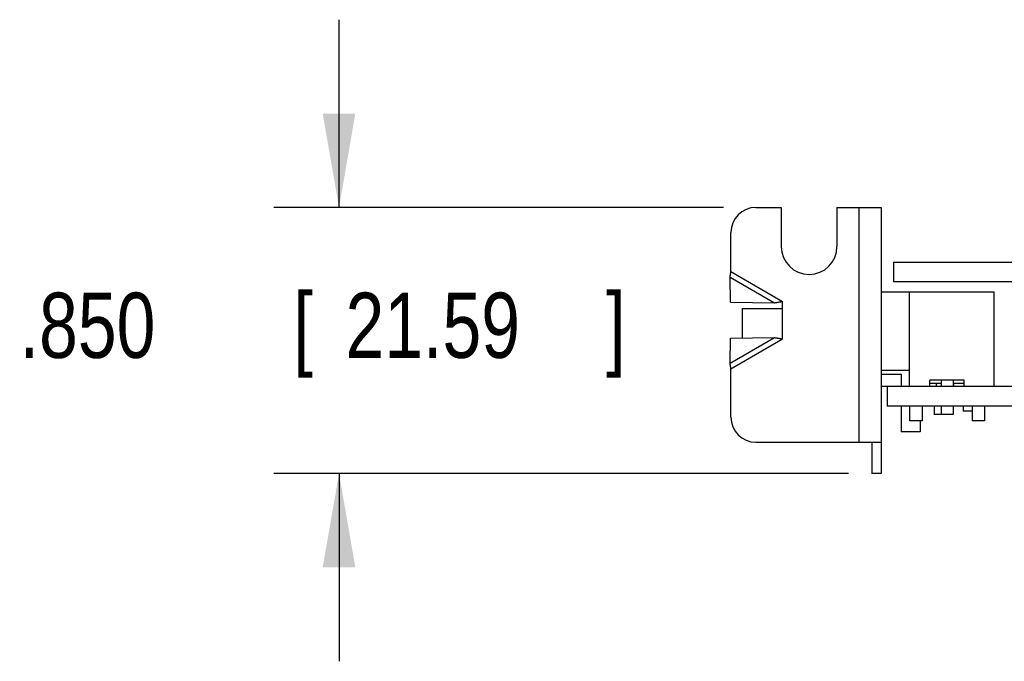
# Model space of a CAD drawing. Header units: inches. Extents: x 0.2 to 16.8, y 0.1 to 10.8.
# Tile 7 of 19: x 4.5 to 6.4, y 8.1 to 9.4. Entities that reach past the tile are written whole.
import ezdxf

# ---------------------------------------------------------------- set-up
doc = ezdxf.new("R2010")
doc.units = ezdxf.units.IN
doc.header["$LTSCALE"] = 0.935
doc.header["$MEASUREMENT"] = 0
doc.layers.get('0').update_dxf_attribs({"linetype": 'CONTINUOUS'})
doc.layers.add('DIMENSIONS', color=7, linetype='CONTINUOUS')
doc.styles.get("Standard").update_dxf_attribs({"font": 'txt', "width": 0.8})
doc.dimstyles.new('DIMSTYLE_1', dxfattribs={"dimtxt": 0.125, "dimasz": 0.18, "dimexe": 0.18, "dimexo": 0.0625, "dimgap": 0.09, "dimtad": 0, "dimtih": 1, "dimtoh": 1, "dimdec": 3, "dimlfac": 1.666667, "dimzin": 4, "dimdsep": 46, "dimtxsty": 'STANDARD', "dimblk": '_FILLED', "dimblk1": '_FILLED', "dimblk2": '_FILLED', "dimcen": 0.09, "dimadec": 0, "dimazin": 0, "dimtp": 0.01, "dimtm": 0.01, "dimtfac": 1, "dimtdec": 3, "dimtofl": 0, "dimtmove": 0, "dimatfit": 3, "dimldrblk": '_FILLED', "dimfxl": 1, "dimtolj": 1, "dimtzin": 4, "dimarcsym": 0})

# ---------------------------------------------------------------- blocks, each defined once
blk = doc.blocks.new('_FILLED')
at = {"color": 0, "linetype": 'BYBLOCK'}
blk.add_solid([(0, 0), (-1, 0.174), (-1, -0.174)], dxfattribs=at)
blk = doc.blocks.new('*D1')
at = {"layer": 'DIMENSIONS', "color": 2, "linetype": 'CONTINUOUS'}
for p, q in [((5.1055, 8.9938), (5.1055, 9.3538)), ((5.8426, 8.9938), (4.9805, 8.9938)), ((6.0826, 8.4838), (4.9805, 8.4838)), ((5.1055, 8.4838), (5.1055, 8.1238))]:
    blk.add_line(p, q, dxfattribs=at)
at = {"layer": 'DIMENSIONS', "color": 2, "linetype": 'CONTINUOUS', "xscale": 0.18, "yscale": 0.18, "zscale": 0.18}
for p, rotation in [((5.1055, 8.9938), 270), ((5.1055, 8.4838), 90)]:
    blk.add_blockref('_FILLED', p, dxfattribs=dict(at, rotation=rotation))
at = {"layer": 'DIMENSIONS', "color": 2, "linetype": 'CONTINUOUS', "width": 0.8}
for s, p in [('[', (5.018, 8.7054)), (']', (5.618, 8.7054)), ('.850', (4.493, 8.7054)), ('21.59', (5.118, 8.7054))]:
    blk.add_text(s, height=0.125, dxfattribs=at).set_placement(p)

msp = doc.modelspace()

# ---------------------------------------------------------------- linework, layer by layer
at = {"color": 7, "linetype": 'CONTINUOUS'}
for p, q in [((5.90508, 8.99377), (5.95368, 8.99377)), ((5.95368, 8.99377), (5.95368, 8.91877)), ((6.06048, 8.99377), (6.06048, 8.91877)), ((6.06048, 8.99377), (6.14508, 8.99377)), ((6.10308, 8.54377), (6.10308, 8.99377)), ((6.14508, 8.99377), (6.14508, 8.48377)), ((5.85708, 8.87093), (5.85708, 8.94577)), ((6.16908, 8.88877), (6.16908, 8.85157)), ((6.16908, 8.88877), (13.53888, 8.88877)), ((5.85625, 8.81234), (5.85553, 8.86017)), ((5.85553, 8.86017), (5.94053, 8.81109)), ((5.85708, 8.87093), (5.95608, 8.81377)), ((6.16908, 8.85157), (12.14808, 8.85157)), ((6.14508, 8.83198), (6.36168, 8.83198)), ((6.19908, 8.83198), (6.19908, 8.65078)), ((6.36168, 8.83198), (6.36168, 8.65078)), ((5.85625, 8.81234), (5.94053, 8.81109)), ((5.95608, 8.74177), (5.95608, 8.81377)), ((5.87868, 8.79988), (5.87868, 8.74353)), ((5.87868, 8.79988), (5.95608, 8.79988)), ((5.85553, 8.69537), (5.94053, 8.74445)), ((5.85625, 8.7432), (5.94053, 8.74445)), ((5.85553, 8.69537), (5.85625, 8.7432)), ((5.85708, 8.68461), (5.95608, 8.74177)), ((5.85708, 8.59177), (5.85708, 8.68461)), ((6.14508, 8.68198), (6.19908, 8.68198)), ((6.14508, 8.6744), (6.18348, 8.6744)), ((6.18348, 8.6744), (6.18348, 8.65078)), ((9.69708, 8.65078), (6.14508, 8.65078)), ((6.15708, 8.65078), (6.15708, 8.61298)), ((6.23868, 8.65078), (6.23868, 8.66278)), ((6.30468, 8.66278), (6.23868, 8.66278)), ((6.23868, 8.65669), (6.26028, 8.65669)), ((6.25111, 8.65078), (6.25111, 8.65669)), ((6.26028, 8.66278), (6.26028, 8.65078)), ((6.28308, 8.66278), (6.28308, 8.65078)), ((6.28308, 8.65669), (6.30468, 8.65669)), ((6.28475, 8.65078), (6.28475, 8.65669)), ((6.30468, 8.65078), (6.30468, 8.66278)), ((9.69708, 8.61298), (6.15708, 8.61298)), ((6.18348, 8.61298), (6.18348, 8.56338)), ((6.19968, 8.61298), (6.19968, 8.58478)), ((6.22368, 8.61298), (6.22368, 8.58478)), ((6.24726, 8.61298), (6.24726, 8.59692)), ((6.26028, 8.61298), (6.26028, 8.59678)), ((6.28308, 8.61298), (6.28308, 8.59678)), ((6.30278, 8.61298), (6.30278, 8.60354)), ((6.31968, 8.61298), (6.31968, 8.58478)), ((6.34368, 8.61298), (6.34368, 8.58478)), ((6.26028, 8.59692), (6.24726, 8.59692)), ((6.28308, 8.59678), (6.26028, 8.59678)), ((6.31968, 8.60354), (6.30278, 8.60354)), ((6.22368, 8.58478), (6.19968, 8.58478)), ((6.2201, 8.58478), (6.2201, 8.56338)), ((6.34368, 8.58478), (6.31968, 8.58478)), ((6.2201, 8.56338), (6.18348, 8.56338)), ((5.90508, 8.54377), (6.14508, 8.54377)), ((6.12708, 8.54377), (6.12708, 8.48377)), ((6.14508, 8.48377), (6.12708, 8.48377))]:
    msp.add_line(p, q, dxfattribs=at)
for centre, radius, start, end in [((5.90508, 8.94577), 0.048, 90, 180), ((6.00708, 8.91877), 0.0534, 180, 360), ((5.90508, 8.59177), 0.048, 180, 270)]:
    msp.add_arc(centre, radius, start, end, dxfattribs=at)
for points, knots in [([(5.85553, 8.86017), (5.85559, 8.86061), (5.85571, 8.86149), (5.8559, 8.86283), (5.85609, 8.86417), (5.85628, 8.86551), (5.85648, 8.86686), (5.85667, 8.86821), (5.85687, 8.86957), (5.85701, 8.87048), (5.85708, 8.87093)], [0, 0, 0, 0, 0.1229665, 0.2467603, 0.3712191, 0.496282, 0.6218107, 0.7476655, 0.8737841, 1, 1, 1, 1]), ([(5.94053, 8.81109), (5.94127, 8.81121), (5.94274, 8.81145), (5.94495, 8.81182), (5.94717, 8.8122), (5.94939, 8.81259), (5.95162, 8.81298), (5.95385, 8.81337), (5.95533, 8.81364), (5.95608, 8.81377)], [0, 0, 0, 0, 0.1417902, 0.2840754, 0.4267572, 0.5697842, 0.7130444, 0.8564839, 1, 1, 1, 1]), ([(5.94053, 8.74445), (5.94127, 8.74433), (5.94274, 8.74409), (5.94495, 8.74372), (5.94717, 8.74334), (5.94939, 8.74295), (5.95162, 8.74256), (5.95385, 8.74217), (5.95533, 8.7419), (5.95608, 8.74177)], [0, 0, 0, 0, 0.1417902, 0.2840754, 0.4267572, 0.5697842, 0.7130444, 0.8564839, 1, 1, 1, 1]), ([(5.85708, 8.68461), (5.85701, 8.68506), (5.85687, 8.68597), (5.85667, 8.68733), (5.85648, 8.68868), (5.85628, 8.69003), (5.85609, 8.69137), (5.8559, 8.69271), (5.85571, 8.69405), (5.85559, 8.69493), (5.85553, 8.69537)], [0, 0, 0, 0, 0.1262159, 0.2523345, 0.3781893, 0.503718, 0.6287809, 0.7532397, 0.8770335, 1, 1, 1, 1])]:
    msp.add_open_spline(points, degree=3, knots=knots, dxfattribs=at)

# ---------------------------------------------------------------- dimensions: what is measured, and where the dimension line sits
at = {"layer": 'DIMENSIONS', "color": 2, "linetype": 'CONTINUOUS'}
dim = msp.add_linear_dim(base=(5.10553, 8.99377), p1=(6.08258, 8.48377), p2=(5.84258, 8.99377), angle=90, dimstyle='DIMSTYLE_1', dxfattribs=at)
dim.commit()
dim.dimension.update_dxf_attribs({"geometry": '*D1', "text_midpoint": (5.10553, 8.76787), "dimtype": 160})

doc.saveas('drawing.dxf')
